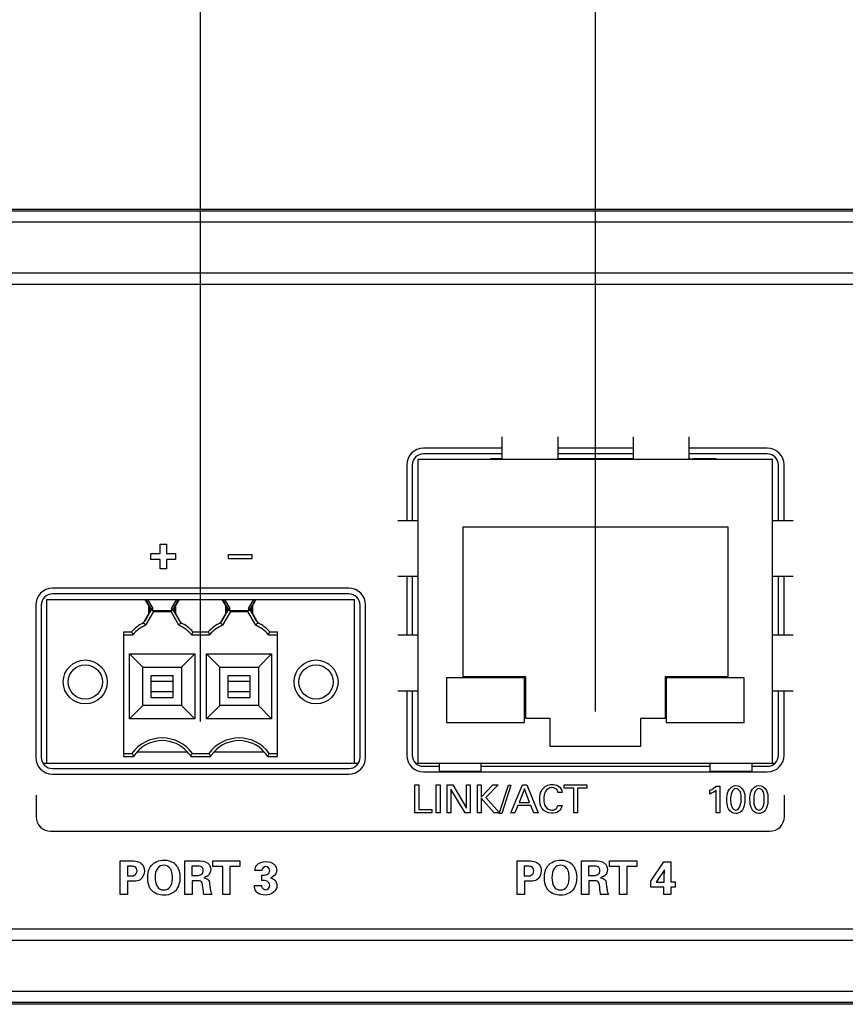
# Model space of a CAD drawing. Header units: inches. Extents: x 0 to 34, y 0 to 22.
# Tile 12 of 47: x 16.9 to 18.3, y 11.6 to 13.3. Entities that reach past the tile are written whole.
import ezdxf

# ---------------------------------------------------------------- set-up
doc = ezdxf.new("R2010")
doc.units = ezdxf.units.IN
doc.header["$LTSCALE"] = 1.87
doc.header["$MEASUREMENT"] = 0
doc.layers.get('0').update_dxf_attribs({"linetype": 'CONTINUOUS'})
doc.layers.add('02___PRT_ALL_AXES', color=7, linetype='CONTINUOUS')
doc.layers.add('DIMENSIONS', color=7, linetype='CONTINUOUS')
doc.styles.get("Standard").update_dxf_attribs({"font": 'txt', "width": 0.8})
doc.dimstyles.new('DIMSTYLE_2', dxfattribs={"dimtxt": 0.125, "dimasz": 0.18, "dimexe": 0.125, "dimexo": 0.0625, "dimgap": 0.03125, "dimtad": 0, "dimtih": 1, "dimtoh": 1, "dimdec": 3, "dimzin": 4, "dimdsep": 46, "dimtxsty": 'STANDARD', "dimblk": '_FILLED', "dimblk1": '_FILLED', "dimblk2": '_FILLED', "dimcen": 0.09, "dimadec": 0, "dimazin": 0, "dimtp": 0.001, "dimtm": 0.001, "dimtfac": 1, "dimtdec": 3, "dimtofl": 0, "dimtmove": 0, "dimatfit": 3, "dimldrblk": '_FILLED', "dimfxl": 1, "dimtolj": 1, "dimtzin": 4, "dimarcsym": 0})

# ---------------------------------------------------------------- blocks, each defined once
blk = doc.blocks.new('*D18')
at = {"layer": 'DIMENSIONS', "color": 2, "linetype": 'CONTINUOUS'}
blk.add_line((17.1944, 12.0922), (17.1944, 13.6979), dxfattribs=at)
at = {"layer": 'DIMENSIONS', "color": 2, "linetype": 'CONTINUOUS', "insert": (17.1319, 13.7604), "char_height": 0.125, "width": 1.325, "attachment_point": 1, "rotation": 90, "line_spacing_factor": 0.9}
blk.add_mtext('1.927{\\Ftxt.shx;\\W1.000000;\\H0.125000; }[48.95]', dxfattribs=at)
blk = doc.blocks.new('_FILLED')
at = {"color": 0, "linetype": 'BYBLOCK'}
blk.add_solid([(0, 0), (-1, 0.1736), (-1, -0.1736)], dxfattribs=at)
blk = doc.blocks.new('*D19')
at = {"layer": 'DIMENSIONS', "color": 2, "linetype": 'CONTINUOUS'}
blk.add_line((17.9015, 12.1099), (17.9015, 13.6979), dxfattribs=at)
at = {"layer": 'DIMENSIONS', "color": 2, "linetype": 'CONTINUOUS', "insert": (17.839, 13.7604), "char_height": 0.125, "width": 1.325, "attachment_point": 1, "rotation": 90, "line_spacing_factor": 0.9}
blk.add_mtext('1.220{\\Ftxt.shx;\\W1.000000;\\H0.125000; }[30.99]', dxfattribs=at)
blk = doc.blocks.new('*D20')
at = {"layer": 'DIMENSIONS', "color": 2, "linetype": 'CONTINUOUS'}
blk.add_line((16.4875, 12.1099), (16.4875, 13.6979), dxfattribs=at)
at = {"layer": 'DIMENSIONS', "color": 2, "linetype": 'CONTINUOUS', "insert": (16.425, 13.7604), "char_height": 0.125, "width": 1.225, "attachment_point": 1, "rotation": 90, "line_spacing_factor": 0.9}
blk.add_mtext('2.634{\\Ftxt.shx;\\W1.000000;\\H0.125000; }[66.9]', dxfattribs=at)
blk = doc.blocks.new('*D21')
at = {"layer": 'DIMENSIONS', "color": 2, "linetype": 'CONTINUOUS'}
blk.add_line((15.7804, 12.0922), (15.7804, 13.6979), dxfattribs=at)
at = {"layer": 'DIMENSIONS', "color": 2, "linetype": 'CONTINUOUS', "insert": (15.7179, 13.7604), "char_height": 0.125, "width": 1.325, "attachment_point": 1, "rotation": 90, "line_spacing_factor": 0.9}
blk.add_mtext('3.341{\\Ftxt.shx;\\W1.000000;\\H0.125000; }[84.86]', dxfattribs=at)
blk = doc.blocks.new('*D22')
at = {"layer": 'DIMENSIONS', "color": 2, "linetype": 'CONTINUOUS'}
blk.add_line((14.2635, 12.3604), (14.2635, 13.6979), dxfattribs=at)
at = {"layer": 'DIMENSIONS', "color": 2, "linetype": 'CONTINUOUS', "insert": (14.201, 13.7604), "char_height": 0.125, "width": 1.425, "attachment_point": 1, "rotation": 90, "line_spacing_factor": 0.9}
blk.add_mtext('4.858{\\Ftxt.shx;\\W1.000000;\\H0.125000; }[123.39]', dxfattribs=at)

msp = doc.modelspace()

# ---------------------------------------------------------------- linework, layer by layer
at = {"color": 7, "linetype": 'CONTINUOUS'}
for p, q in [((14.7226, 13.0104), (19.4424, 13.0104)), ((19.4424, 13.0068), (14.7226, 13.0068)), ((19.4424, 12.9868), (14.7226, 12.9868)), ((14.7226, 12.8961), (19.4424, 12.8961)), ((14.7226, 12.8761), (19.4424, 12.8761)), ((19.4424, 12.8753), (14.7226, 12.8753)), ((17.734, 12.6024), (17.734, 12.5624)), ((17.834, 12.6024), (17.834, 12.5624)), ((17.969, 12.6024), (17.969, 12.5624)), ((18.069, 12.6024), (18.069, 12.5624)), ((17.734, 12.5719), (17.5935, 12.5719)), ((17.7137, 12.5634), (17.734, 12.5634)), ((17.7137, 12.5634), (17.7137, 12.5624)), ((17.7241, 12.5624), (17.7241, 12.5634)), ((17.7303, 12.5624), (17.7303, 12.5634)), ((17.969, 12.5719), (17.834, 12.5719)), ((17.834, 12.5634), (17.8439, 12.5634)), ((17.8344, 12.5624), (17.8344, 12.5634)), ((17.8406, 12.5624), (17.8406, 12.5634)), ((17.8439, 12.5624), (17.8439, 12.5634)), ((17.844, 12.5634), (17.8483, 12.5634)), ((17.844, 12.5634), (17.844, 12.5624)), ((17.8443, 12.5624), (17.8443, 12.5634)), ((17.847, 12.5624), (17.847, 12.5634)), ((17.8483, 12.5634), (17.8483, 12.5624)), ((17.8485, 12.5634), (17.9078, 12.5634)), ((17.8485, 12.5624), (17.8485, 12.5634)), ((17.8521, 12.5634), (17.8521, 12.5624)), ((17.8532, 12.5624), (17.8532, 12.5634)), ((17.8563, 12.5624), (17.8563, 12.5634)), ((17.8591, 12.5624), (17.8591, 12.5634)), ((17.8686, 12.5634), (17.8686, 12.5624)), ((17.8703, 12.5634), (17.8703, 12.5624)), ((17.8746, 12.5624), (17.8746, 12.5634)), ((17.8814, 12.5624), (17.8814, 12.5634)), ((17.8872, 12.5624), (17.8872, 12.5634)), ((17.8911, 12.5624), (17.8911, 12.5634)), ((17.8925, 12.5624), (17.8925, 12.5634)), ((17.8938, 12.5624), (17.8938, 12.5634)), ((17.8954, 12.5624), (17.8954, 12.5634)), ((17.8981, 12.5634), (17.8981, 12.5624)), ((17.8986, 12.5624), (17.8986, 12.5634)), ((17.9001, 12.5624), (17.9001, 12.5634)), ((17.9032, 12.5624), (17.9032, 12.5634)), ((17.906, 12.5624), (17.906, 12.5634)), ((17.9078, 12.5624), (17.9078, 12.5634)), ((17.9079, 12.5634), (17.9278, 12.5634)), ((17.9079, 12.5624), (17.9079, 12.5634)), ((17.9106, 12.5624), (17.9106, 12.5634)), ((17.9182, 12.5624), (17.9182, 12.5634)), ((17.9244, 12.5624), (17.9244, 12.5634)), ((17.9278, 12.5624), (17.9278, 12.5634)), ((17.9279, 12.5634), (17.9688, 12.5634)), ((17.9279, 12.5634), (17.9279, 12.5624)), ((17.9298, 12.5624), (17.9298, 12.5634)), ((17.9364, 12.5624), (17.9364, 12.5634)), ((17.9403, 12.5634), (17.9403, 12.5624)), ((17.9447, 12.5624), (17.9447, 12.5634)), ((17.9455, 12.5624), (17.9455, 12.5634)), ((17.949, 12.5624), (17.949, 12.5634)), ((17.9528, 12.5624), (17.9528, 12.5634)), ((17.9596, 12.5624), (17.9596, 12.5634)), ((17.9614, 12.5624), (17.9614, 12.5634)), ((17.9633, 12.5624), (17.9633, 12.5634)), ((17.9688, 12.5624), (17.9688, 12.5634)), ((18.2095, 12.5719), (18.069, 12.5719)), ((18.0712, 12.5634), (18.069, 12.5634)), ((18.0712, 12.5624), (18.0712, 12.5634)), ((18.0763, 12.5634), (18.1181, 12.5634)), ((18.0763, 12.5624), (18.0763, 12.5634)), ((18.079, 12.5624), (18.079, 12.5634)), ((18.0868, 12.5624), (18.0868, 12.5634)), ((18.0972, 12.5624), (18.0972, 12.5634)), ((18.1076, 12.5624), (18.1076, 12.5634)), ((18.1153, 12.5624), (18.1153, 12.5634)), ((18.1181, 12.5624), (18.1181, 12.5634)), ((17.5735, 12.5519), (17.5735, 12.4524)), ((17.584, 12.5624), (18.219, 12.5624)), ((17.584, 12.0174), (17.584, 12.5624)), ((18.219, 12.0174), (18.219, 12.5624)), ((18.2295, 12.4524), (18.2295, 12.5519)), ((17.5475, 12.4524), (17.584, 12.4524)), ((17.6645, 12.441), (18.1385, 12.441)), ((17.6645, 12.1722), (17.6645, 12.441)), ((18.1385, 12.441), (18.1385, 12.1722)), ((18.219, 12.4524), (18.2555, 12.4524)), ((17.5475, 12.3524), (17.584, 12.3524)), ((17.5735, 12.3524), (17.5735, 12.2474)), ((18.219, 12.3524), (18.2555, 12.3524)), ((18.2295, 12.2474), (18.2295, 12.3524)), ((17.46, 12.3209), (16.929, 12.3209)), ((16.909, 12.3009), (16.909, 12.0279)), ((16.9188, 12.0174), (16.9188, 12.3107)), ((16.9188, 12.3107), (17.47, 12.3107)), ((17.1015, 12.3), (17.0953, 12.3107)), ((17.0993, 12.3107), (17.1086, 12.2946)), ((17.1015, 12.2852), (17.1015, 12.3004)), ((17.1424, 12.2946), (17.1517, 12.3107)), ((17.1557, 12.3107), (17.1495, 12.3)), ((17.1495, 12.3004), (17.1495, 12.2852)), ((17.2393, 12.3), (17.2331, 12.3107)), ((17.2371, 12.3107), (17.2464, 12.2946)), ((17.2393, 12.2852), (17.2393, 12.3004)), ((17.2802, 12.2946), (17.2895, 12.3107)), ((17.2935, 12.3107), (17.2873, 12.3)), ((17.2873, 12.3004), (17.2873, 12.2852)), ((17.47, 12.0174), (17.47, 12.3107)), ((17.48, 12.0279), (17.48, 12.3009)), ((17.0919, 12.269), (17.1015, 12.2857)), ((17.1098, 12.2891), (17.0958, 12.2648)), ((17.1039, 12.2882), (17.1039, 12.2975)), ((17.1059, 12.2939), (17.1039, 12.2975)), ((17.1039, 12.2882), (17.1059, 12.2918)), ((17.1086, 12.2946), (17.1059, 12.2939)), ((17.1059, 12.2939), (17.1059, 12.2918)), ((17.1059, 12.2918), (17.1086, 12.2911)), ((17.1086, 12.2911), (17.1086, 12.2946)), ((17.1086, 12.2911), (17.1424, 12.2911)), ((17.1086, 12.2911), (17.1086, 12.2911)), ((17.1098, 12.2891), (17.1086, 12.2911)), ((17.1098, 12.2891), (17.1413, 12.2891)), ((17.1413, 12.2891), (17.1424, 12.2911)), ((17.1553, 12.2648), (17.1413, 12.2891)), ((17.1424, 12.2946), (17.1424, 12.2911)), ((17.1424, 12.2946), (17.1451, 12.2939)), ((17.1424, 12.2911), (17.1451, 12.2918)), ((17.1472, 12.2975), (17.1451, 12.2939)), ((17.1451, 12.2918), (17.1451, 12.2939)), ((17.1451, 12.2918), (17.1472, 12.2882)), ((17.1472, 12.2975), (17.1472, 12.2882)), ((17.1495, 12.2857), (17.1592, 12.269)), ((17.2297, 12.269), (17.2393, 12.2857)), ((17.2476, 12.2891), (17.2336, 12.2648)), ((17.2417, 12.2882), (17.2417, 12.2975)), ((17.2437, 12.2939), (17.2417, 12.2975)), ((17.2417, 12.2882), (17.2437, 12.2918)), ((17.2464, 12.2946), (17.2437, 12.2939)), ((17.2437, 12.2939), (17.2437, 12.2918)), ((17.2437, 12.2918), (17.2464, 12.2911)), ((17.2464, 12.2911), (17.2464, 12.2946)), ((17.2464, 12.2911), (17.2802, 12.2911)), ((17.2464, 12.2911), (17.2464, 12.2911)), ((17.2476, 12.2891), (17.2464, 12.2911)), ((17.2476, 12.2891), (17.2791, 12.2891)), ((17.2791, 12.2891), (17.2802, 12.2911)), ((17.2931, 12.2648), (17.2791, 12.2891)), ((17.2802, 12.2946), (17.2802, 12.2911)), ((17.2802, 12.2946), (17.2829, 12.2939)), ((17.2802, 12.2911), (17.2829, 12.2918)), ((17.285, 12.2975), (17.2829, 12.2939)), ((17.2829, 12.2918), (17.2829, 12.2939)), ((17.2829, 12.2918), (17.285, 12.2882)), ((17.285, 12.2975), (17.285, 12.2882)), ((17.2873, 12.2857), (17.297, 12.269)), ((17.0937, 12.2714), (17.094, 12.2714)), ((17.157, 12.2714), (17.1574, 12.2714)), ((17.2315, 12.2714), (17.2318, 12.2714)), ((17.2948, 12.2714), (17.2952, 12.2714)), ((17.0566, 12.0297), (17.0566, 12.2532)), ((17.0566, 12.2532), (17.0703, 12.2532)), ((17.0566, 12.2477), (17.0727, 12.2477)), ((17.1783, 12.2477), (17.2105, 12.2477)), ((17.1807, 12.2532), (17.2081, 12.2532)), ((17.3161, 12.2477), (17.3322, 12.2477)), ((17.3185, 12.2532), (17.3322, 12.2532)), ((17.3322, 12.0297), (17.3322, 12.2532)), ((17.5475, 12.2474), (17.584, 12.2474)), ((18.219, 12.2474), (18.2555, 12.2474)), ((17.0672, 12.0969), (17.0672, 12.2135)), ((17.0672, 12.2135), (17.1838, 12.2135)), ((17.0911, 12.1897), (17.0672, 12.2135)), ((17.16, 12.1897), (17.1838, 12.2135)), ((17.1838, 12.2135), (17.1838, 12.0969)), ((17.205, 12.2135), (17.3216, 12.2135)), ((17.205, 12.0969), (17.205, 12.2135)), ((17.2289, 12.1897), (17.205, 12.2135)), ((17.2978, 12.1897), (17.3216, 12.2135)), ((17.3216, 12.2135), (17.3216, 12.0969)), ((17.0911, 12.1208), (17.0911, 12.1897)), ((17.0911, 12.1897), (17.16, 12.1897)), ((17.16, 12.1897), (17.16, 12.1208)), ((17.2289, 12.1897), (17.2978, 12.1897)), ((17.2289, 12.1208), (17.2289, 12.1897)), ((17.2978, 12.1897), (17.2978, 12.1208)), ((17.1058, 12.1355), (17.1058, 12.1749)), ((17.1058, 12.1749), (17.1452, 12.1749)), ((17.1058, 12.1643), (17.1452, 12.1643)), ((17.1452, 12.1355), (17.1452, 12.1749)), ((17.2436, 12.1749), (17.283, 12.1749)), ((17.2436, 12.1355), (17.2436, 12.1749)), ((17.2436, 12.1643), (17.283, 12.1643)), ((17.283, 12.1355), (17.283, 12.1749)), ((17.7747, 12.1702), (17.6347, 12.1702)), ((17.6347, 12.1702), (17.6347, 12.0902)), ((17.7767, 12.1722), (17.6645, 12.1722)), ((17.7747, 12.0902), (17.7747, 12.1702)), ((17.7767, 12.0978), (17.7767, 12.1722)), ((18.1385, 12.1722), (18.0263, 12.1722)), ((18.0263, 12.1722), (18.0263, 12.0978)), ((18.1683, 12.1702), (18.0283, 12.1702)), ((18.0283, 12.1702), (18.0283, 12.0902)), ((18.1683, 12.0902), (18.1683, 12.1702)), ((17.1058, 12.1461), (17.1452, 12.1461)), ((17.2436, 12.1461), (17.283, 12.1461)), ((17.5475, 12.1474), (17.584, 12.1474)), ((17.5735, 12.1474), (17.5735, 12.0319)), ((18.219, 12.1474), (18.2555, 12.1474)), ((18.2295, 12.0319), (18.2295, 12.1474)), ((17.1058, 12.1355), (17.1452, 12.1355)), ((17.2436, 12.1355), (17.283, 12.1355)), ((17.0911, 12.1208), (17.0672, 12.0969)), ((17.16, 12.1208), (17.0911, 12.1208)), ((17.16, 12.1208), (17.1838, 12.0969)), ((17.2289, 12.1208), (17.205, 12.0969)), ((17.2978, 12.1208), (17.2289, 12.1208)), ((17.2978, 12.1208), (17.3216, 12.0969)), ((17.1838, 12.0969), (17.0672, 12.0969)), ((17.3216, 12.0969), (17.205, 12.0969)), ((17.6347, 12.0902), (17.7747, 12.0902)), ((17.8205, 12.0978), (17.7767, 12.0978)), ((17.8205, 12.0474), (17.8205, 12.0978)), ((18.0263, 12.0978), (17.9825, 12.0978)), ((17.9825, 12.0978), (17.9825, 12.0474)), ((18.0283, 12.0902), (18.1683, 12.0902)), ((17.0566, 12.0351), (17.0714, 12.0351)), ((17.1706, 12.0375), (17.0804, 12.0375)), ((17.1796, 12.0351), (17.2092, 12.0351)), ((17.3084, 12.0375), (17.2182, 12.0375)), ((17.3174, 12.0351), (17.3322, 12.0351)), ((17.9825, 12.0474), (17.8205, 12.0474)), ((16.9124, 12.0174), (17.4766, 12.0174)), ((17.0566, 12.0297), (17.0742, 12.0297)), ((17.1768, 12.0297), (17.212, 12.0297)), ((17.3146, 12.0297), (17.3322, 12.0297)), ((17.5799, 12.0174), (18.2231, 12.0174)), ((17.6215, 12.0174), (17.6215, 12.0034)), ((17.6965, 12.0174), (17.6965, 12.0034)), ((18.1065, 12.0174), (18.1065, 12.0034)), ((18.1815, 12.0174), (18.1815, 12.0034)), ((16.929, 12.0079), (17.46, 12.0079)), ((17.5935, 12.0119), (17.6215, 12.0119)), ((17.6215, 12.0034), (17.6965, 12.0034)), ((17.6965, 12.0119), (18.1065, 12.0119)), ((18.1065, 12.0034), (18.1815, 12.0034)), ((18.1815, 12.0119), (18.2095, 12.0119)), ((14.7226, 11.7205), (19.4424, 11.7205)), ((19.4424, 11.7198), (14.7226, 11.7198)), ((19.4424, 11.6998), (14.7226, 11.6998)), ((14.7226, 11.6091), (19.4424, 11.6091)), ((14.7226, 11.5891), (19.4424, 11.5891)), ((19.4424, 11.5854), (14.7226, 11.5854))]:
    msp.add_line(p, q, dxfattribs=at)
at = {"color": 40, "linetype": 'CONTINUOUS'}
for p, q in [((17.1219, 12.3934), (17.1219, 12.4102)), ((17.1219, 12.4102), (17.1331, 12.4102)), ((17.1331, 12.4102), (17.1331, 12.3934)), ((17.1053, 12.3826), (17.1053, 12.3934)), ((17.1053, 12.3934), (17.1219, 12.3934)), ((17.1331, 12.3934), (17.1496, 12.3934)), ((17.1496, 12.3934), (17.1496, 12.3826)), ((17.2445, 12.3836), (17.2445, 12.3916)), ((17.2445, 12.3916), (17.2861, 12.3916)), ((17.2861, 12.3916), (17.2861, 12.3836)), ((17.1219, 12.3826), (17.1053, 12.3826)), ((17.1219, 12.3658), (17.1219, 12.3826)), ((17.1331, 12.3826), (17.1331, 12.3658)), ((17.1496, 12.3826), (17.1331, 12.3826)), ((17.2861, 12.3836), (17.2445, 12.3836)), ((17.1331, 12.3658), (17.1219, 12.3658)), ((17.5782, 11.9787), (17.5851, 11.9787)), ((17.5782, 11.9285), (17.5782, 11.9787)), ((17.5851, 11.9787), (17.5851, 11.9347)), ((17.6164, 11.9787), (17.6234, 11.9787)), ((17.6164, 11.9285), (17.6164, 11.9787)), ((17.6234, 11.9787), (17.6234, 11.9285)), ((17.6362, 11.9787), (17.6459, 11.9787)), ((17.6362, 11.9285), (17.6362, 11.9787)), ((17.6681, 11.9285), (17.6426, 11.9711)), ((17.6426, 11.9711), (17.6426, 11.9285)), ((17.6459, 11.9787), (17.6706, 11.9372)), ((17.6706, 11.9787), (17.677, 11.9787)), ((17.6706, 11.9372), (17.6706, 11.9787)), ((17.677, 11.9787), (17.677, 11.9285)), ((17.6901, 11.9787), (17.697, 11.9787)), ((17.6901, 11.9285), (17.6901, 11.9787)), ((17.697, 11.9787), (17.697, 11.9567)), ((17.697, 11.9567), (17.7179, 11.9787)), ((17.7275, 11.9787), (17.705, 11.9562)), ((17.7179, 11.9787), (17.7275, 11.9787)), ((17.7294, 11.9274), (17.7456, 11.978)), ((17.7501, 11.978), (17.7339, 11.9274)), ((17.7456, 11.978), (17.7501, 11.978)), ((17.7499, 11.9285), (17.771, 11.9787)), ((17.7744, 11.9718), (17.7647, 11.9472)), ((17.771, 11.9787), (17.7785, 11.9787)), ((17.7837, 11.9472), (17.7744, 11.9718)), ((17.7785, 11.9787), (17.7988, 11.9285)), ((17.8418, 11.9651), (17.8344, 11.9651)), ((17.8458, 11.9787), (17.8863, 11.9787)), ((17.8458, 11.9727), (17.8458, 11.9787)), ((17.8626, 11.9727), (17.8458, 11.9727)), ((17.8626, 11.9285), (17.8626, 11.9727)), ((17.8863, 11.9727), (17.8695, 11.9727)), ((17.8695, 11.9727), (17.8695, 11.9285)), ((17.8863, 11.9787), (17.8863, 11.9727)), ((18.1068, 11.962), (18.1068, 11.969)), ((18.118, 11.9285), (18.118, 11.969)), ((18.1185, 11.9766), (18.1247, 11.9766)), ((18.1247, 11.9766), (18.1247, 11.9285)), ((16.8996, 11.96), (16.8996, 11.9216)), ((17.7202, 11.9285), (17.697, 11.9551)), ((17.697, 11.9551), (17.697, 11.9285)), ((17.705, 11.9562), (17.7299, 11.9285)), ((17.7647, 11.9472), (17.7837, 11.9472)), ((18.2401, 11.9216), (18.2401, 11.96)), ((17.6084, 11.9285), (17.5782, 11.9285)), ((17.5851, 11.9347), (17.6084, 11.9347)), ((17.6084, 11.9347), (17.6084, 11.9285)), ((17.6234, 11.9285), (17.6164, 11.9285)), ((17.6426, 11.9285), (17.6362, 11.9285)), ((17.677, 11.9285), (17.6681, 11.9285)), ((17.697, 11.9285), (17.6901, 11.9285)), ((17.7299, 11.9285), (17.7202, 11.9285)), ((17.7571, 11.9285), (17.7499, 11.9285)), ((17.7625, 11.9415), (17.7571, 11.9285)), ((17.7858, 11.9415), (17.7625, 11.9415)), ((17.7912, 11.9285), (17.7858, 11.9415)), ((17.7988, 11.9285), (17.7912, 11.9285)), ((17.834, 11.9417), (17.8417, 11.9417)), ((17.8695, 11.9285), (17.8626, 11.9285)), ((18.1247, 11.9285), (18.118, 11.9285)), ((17.7339, 11.9274), (17.7294, 11.9274)), ((16.9257, 11.8955), (18.214, 11.8955)), ((17.0505, 11.8425), (17.0691, 11.8425)), ((17.0505, 11.7824), (17.0505, 11.8425)), ((17.1659, 11.8426), (17.189, 11.8426)), ((17.1659, 11.7824), (17.1659, 11.8426)), ((17.216, 11.8426), (17.2648, 11.8426)), ((17.216, 11.8326), (17.216, 11.8426)), ((17.2648, 11.8426), (17.2648, 11.8326)), ((17.7612, 11.8425), (17.7798, 11.8425)), ((17.7612, 11.7824), (17.7612, 11.8425)), ((17.8766, 11.8426), (17.8996, 11.8426)), ((17.8766, 11.7824), (17.8766, 11.8426)), ((17.9267, 11.8426), (17.9755, 11.8426)), ((17.9267, 11.8326), (17.9267, 11.8426)), ((17.9755, 11.8426), (17.9755, 11.8326)), ((18.0009, 11.8063), (18.0242, 11.8405)), ((18.0242, 11.8405), (18.0366, 11.8405)), ((18.0366, 11.8405), (18.0365, 11.8047)), ((17.0698, 11.8327), (17.0633, 11.8327)), ((17.0633, 11.8327), (17.0633, 11.8154)), ((17.1873, 11.8331), (17.1786, 11.8331)), ((17.1786, 11.8331), (17.1786, 11.8163)), ((17.2339, 11.8326), (17.216, 11.8326)), ((17.2339, 11.7824), (17.2339, 11.8326)), ((17.2648, 11.8326), (17.2469, 11.8326)), ((17.2469, 11.8326), (17.2469, 11.7824)), ((17.3042, 11.8251), (17.2915, 11.8251)), ((17.7805, 11.8327), (17.774, 11.8327)), ((17.774, 11.8327), (17.774, 11.8154)), ((17.898, 11.8331), (17.8893, 11.8331)), ((17.8893, 11.8331), (17.8893, 11.8163)), ((17.9446, 11.8326), (17.9267, 11.8326)), ((17.9446, 11.7824), (17.9446, 11.8326)), ((17.9755, 11.8326), (17.9576, 11.8326)), ((17.9576, 11.8326), (17.9576, 11.7824)), ((18.0251, 11.8261), (18.0102, 11.8044)), ((17.0633, 11.8154), (17.0685, 11.8154)), ((17.0724, 11.8058), (17.0636, 11.8058)), ((17.0636, 11.8058), (17.0636, 11.7824)), ((17.1786, 11.8163), (17.189, 11.8163)), ((17.1904, 11.8067), (17.179, 11.8067)), ((17.179, 11.8067), (17.179, 11.7824)), ((17.304, 11.807), (17.304, 11.8167)), ((17.774, 11.8154), (17.7791, 11.8154)), ((17.7831, 11.8058), (17.7743, 11.8058)), ((17.7743, 11.8058), (17.7743, 11.7824)), ((17.8893, 11.8163), (17.8997, 11.8163)), ((17.9011, 11.8067), (17.8897, 11.8067)), ((17.8897, 11.8067), (17.8897, 11.7824)), ((18.0009, 11.7951), (18.0009, 11.8063)), ((18.0249, 11.8044), (18.0249, 11.8197)), ((18.0365, 11.8047), (18.0445, 11.8047)), ((18.0445, 11.8047), (18.0445, 11.7951)), ((17.2907, 11.7982), (17.3034, 11.7982)), ((18.0242, 11.7951), (18.0009, 11.7951)), ((18.0102, 11.8044), (18.0249, 11.8044)), ((18.0242, 11.7824), (18.0242, 11.7951)), ((18.0445, 11.7951), (18.0365, 11.7951)), ((18.0365, 11.7951), (18.0365, 11.7824)), ((17.0636, 11.7824), (17.0505, 11.7824)), ((17.179, 11.7824), (17.1659, 11.7824)), ((17.2144, 11.7824), (17.2001, 11.7824)), ((17.2469, 11.7824), (17.2339, 11.7824)), ((17.7743, 11.7824), (17.7612, 11.7824)), ((17.8897, 11.7824), (17.8766, 11.7824)), ((17.925, 11.7824), (17.9108, 11.7824)), ((17.9576, 11.7824), (17.9446, 11.7824)), ((18.0365, 11.7824), (18.0242, 11.7824))]:
    msp.add_line(p, q, dxfattribs=at)
at = {"color": 7, "linetype": 'CONTINUOUS'}
for centre, radius in [((16.9877, 12.1631), 0.0394), ((16.9877, 12.1631), 0.0308), ((17.4011, 12.1631), 0.0394), ((17.4011, 12.1631), 0.0308)]:
    msp.add_circle(centre, radius, dxfattribs=at)
for centre, radius, start, end in [((17.5935, 12.5519), 0.02, 90, 180), ((18.2095, 12.5519), 0.02, 0, 90), ((16.929, 12.3009), 0.02, 90, 180), ((17.46, 12.3009), 0.02, 0, 90), ((17.1255, 12.2005), 0.0763, 116.1518, 136.3283), ((17.1255, 12.2005), 0.0709, 114.8303, 138.1897), ((16.7296, 11.9302), 0.4961, 42.4213, 43.082), ((17.5215, 11.9302), 0.4961, 136.918, 137.5787), ((17.1255, 12.2005), 0.0709, 41.8103, 65.1697), ((17.1255, 12.2005), 0.0763, 43.6717, 63.8482), ((17.2633, 12.2005), 0.0763, 116.1518, 136.3283), ((17.2633, 12.2005), 0.0709, 114.8303, 138.1897), ((16.8673, 11.9302), 0.4961, 42.4213, 43.082), ((17.6593, 11.9302), 0.4961, 136.918, 137.5787), ((17.2633, 12.2005), 0.0709, 41.8103, 65.1697), ((17.2633, 12.2005), 0.0763, 43.6717, 63.8482), ((17.4078, 12.3975), 0.3671, 203.1555, 204.0862), ((16.8432, 12.3975), 0.3671, 335.9138, 336.8445), ((17.5456, 12.3975), 0.3671, 203.1555, 204.0862), ((16.981, 12.3975), 0.3671, 335.9138, 336.8445), ((17.1255, 11.9958), 0.0669, 36.0319, 143.9681), ((17.2633, 11.9958), 0.0669, 36.0319, 143.9681), ((17.3181, 12.1607), 0.2768, 206.9705, 208.2467), ((17.1255, 11.9958), 0.0615, 137.2383, 146.5207), ((17.1255, 11.9958), 0.0615, 33.4793, 42.7617), ((16.9329, 12.1607), 0.2768, 331.7533, 333.0295), ((17.4559, 12.1607), 0.2768, 206.9705, 208.2467), ((17.2633, 11.9958), 0.0615, 137.2383, 146.5207), ((17.2633, 11.9958), 0.0615, 33.4793, 42.7617), ((17.0707, 12.1607), 0.2768, 331.7533, 333.0295), ((16.929, 12.0279), 0.02, 180, 270), ((17.46, 12.0279), 0.02, 270, 360), ((17.5935, 12.0319), 0.02, 180, 270), ((18.2095, 12.0319), 0.02, 270, 360)]:
    msp.add_arc(centre, radius, start, end, dxfattribs=at)
at = {"color": 40, "linetype": 'CONTINUOUS'}
msp.add_arc((18.1429, 11.8197), 0.1181, 176.88, 179.9949, dxfattribs=at)
at = {"color": 7, "linetype": 'CONTINUOUS'}
for centre, major_axis, ratio, start_param, end_param in [((17.1039, 12.2969), (-0.0118, 0.0205), 0.008726, 0.820957, 1.135548), ((17.1039, 12.2971), (-0.0118, 0.0205), 0.008726, -1.55568, -0.844648), ((17.0966, 12.3089), (-0.00492, 0.00853), 0.008726, -3.126476, -2.006045), ((17.1472, 12.2971), (0.0118, 0.0205), 0.008726, 0.844648, 1.55568), ((17.1545, 12.3089), (0.00492, 0.00853), 0.008726, -4.277141, -3.379444), ((17.1472, 12.2969), (0.0118, 0.0205), 0.008726, -1.135548, -0.820957), ((17.2417, 12.2969), (-0.0118, 0.0205), 0.008726, 0.820957, 1.135548), ((17.2417, 12.2971), (-0.0118, 0.0205), 0.008726, -1.55568, -0.844648), ((17.2344, 12.3089), (-0.00492, 0.00853), 0.008726, -3.126476, -2.006045), ((17.285, 12.2971), (0.0118, 0.0205), 0.008726, 0.844648, 1.55568), ((17.2922, 12.3089), (0.00492, 0.00853), 0.008726, -4.277141, -3.379444), ((17.285, 12.2969), (0.0118, 0.0205), 0.008726, -1.135548, -0.820957), ((17.1039, 12.2886), (0.0118, 0.0205), 0.008726, -2.568345, -1.585913), ((17.0966, 12.2767), (0.00492, 0.00853), 0.008726, -1.135548, -0.237852), ((17.1472, 12.2886), (-0.0118, 0.0205), 0.008726, -4.697272, -3.71484), ((17.1545, 12.2767), (-0.00492, 0.00853), 0.008726, 0.015117, 1.135548), ((17.2417, 12.2886), (0.0118, 0.0205), 0.008726, -2.568345, -1.585913), ((17.2344, 12.2767), (0.00492, 0.00853), 0.008726, -1.135548, -0.237852), ((17.285, 12.2886), (-0.0118, 0.0205), 0.008726, -4.697272, -3.71484), ((17.2922, 12.2767), (-0.00492, 0.00853), 0.008726, 0.015117, 1.135548), ((17.1039, 12.2888), (0.0118, 0.0205), 0.008726, -4.277141, -3.68576), ((17.1472, 12.2888), (-0.0118, 0.0205), 0.008726, -2.597425, -2.006045), ((17.2417, 12.2888), (0.0118, 0.0205), 0.008726, -4.277141, -3.68576), ((17.285, 12.2888), (-0.0118, 0.0205), 0.008726, -2.597425, -2.006045), ((17.1255, 11.9976), (0, 0.0603), 0.999543, -0.846895, 0.846895), ((17.2633, 11.9976), (0, 0.0603), 0.999543, -0.846895, 0.846895)]:
    msp.add_ellipse(centre, major_axis=major_axis, ratio=ratio, start_param=start_param, end_param=end_param, dxfattribs=at)
at = {"color": 40, "linetype": 'CONTINUOUS'}
for points, knots in [([(17.8019, 11.953), (17.8019, 11.9589), (17.8037, 11.9724), (17.8172, 11.9794), (17.8238, 11.9794)], [0, 0, 0, 0, 0.469657, 1, 1, 1, 1]), ([(17.8235, 11.9738), (17.819, 11.9738), (17.8096, 11.9674), (17.8093, 11.9576), (17.8093, 11.9531)], [0, 0, 0, 0, 0.499826, 1, 1, 1, 1]), ([(17.8344, 11.9651), (17.8341, 11.9669), (17.8326, 11.972), (17.8268, 11.9738), (17.8235, 11.9738)], [0, 0, 0, 0, 0.356039, 1, 1, 1, 1]), ([(17.8238, 11.9794), (17.8277, 11.9794), (17.8366, 11.978), (17.8415, 11.9695), (17.8418, 11.9651)], [0, 0, 0, 0, 0.46887, 1, 1, 1, 1]), ([(18.137, 11.952), (18.137, 11.9572), (18.1369, 11.9684), (18.1474, 11.9775), (18.1531, 11.9775)], [0, 0, 0, 0, 0.477854, 1, 1, 1, 1]), ([(18.1531, 11.9775), (18.1585, 11.9775), (18.1692, 11.9696), (18.1693, 11.9584), (18.1693, 11.9531)], [0, 0, 0, 0, 0.504003, 1, 1, 1, 1]), ([(18.1625, 11.9524), (18.1625, 11.9572), (18.1633, 11.9653), (18.1563, 11.972), (18.1532, 11.972)], [0, 0, 0, 0, 0.607799, 1, 1, 1, 1]), ([(18.1784, 11.952), (18.1784, 11.9572), (18.1783, 11.9684), (18.1888, 11.9775), (18.1945, 11.9775)], [0, 0, 0, 0, 0.477794, 1, 1, 1, 1]), ([(18.1945, 11.9775), (18.1999, 11.9775), (18.2106, 11.9696), (18.2106, 11.9584), (18.2106, 11.9531)], [0, 0, 0, 0, 0.503952, 1, 1, 1, 1]), ([(18.2039, 11.9524), (18.2039, 11.9572), (18.2047, 11.9653), (18.1976, 11.972), (18.1946, 11.972)], [0, 0, 0, 0, 0.607929, 1, 1, 1, 1]), ([(17.8229, 11.9277), (17.8165, 11.9277), (17.8034, 11.9344), (17.8019, 11.9474), (17.8019, 11.953)], [0, 0, 0, 0, 0.536101, 1, 1, 1, 1]), ([(17.8093, 11.9531), (17.8093, 11.9485), (17.8097, 11.9388), (17.8191, 11.9334), (17.8235, 11.9334)], [0, 0, 0, 0, 0.512163, 1, 1, 1, 1]), ([(18.1401, 11.9355), (18.1397, 11.9364), (18.1375, 11.9415), (18.137, 11.9473), (18.137, 11.952)], [0, 0, 0, 0, 0.175179, 1, 1, 1, 1]), ([(18.1437, 11.9523), (18.1437, 11.9498), (18.1435, 11.9429), (18.1482, 11.9333), (18.1531, 11.9333)], [0, 0, 0, 0, 0.339366, 1, 1, 1, 1]), ([(18.1531, 11.9333), (18.1582, 11.9333), (18.1626, 11.9433), (18.1625, 11.9502), (18.1625, 11.9524)], [0, 0, 0, 0, 0.700106, 1, 1, 1, 1]), ([(18.1693, 11.9531), (18.1693, 11.9505), (18.169, 11.9429), (18.1664, 11.9347), (18.1626, 11.9312)], [0, 0, 0, 0, 0.330114, 1, 1, 1, 1]), ([(18.1815, 11.9355), (18.1811, 11.9364), (18.1789, 11.9415), (18.1784, 11.9473), (18.1784, 11.952)], [0, 0, 0, 0, 0.175154, 1, 1, 1, 1]), ([(18.1851, 11.9523), (18.1851, 11.9498), (18.1849, 11.9429), (18.1896, 11.9333), (18.1944, 11.9333)], [0, 0, 0, 0, 0.339459, 1, 1, 1, 1]), ([(18.1944, 11.9333), (18.1996, 11.9333), (18.204, 11.9433), (18.2039, 11.9502), (18.2039, 11.9524)], [0, 0, 0, 0, 0.700114, 1, 1, 1, 1]), ([(18.2106, 11.9531), (18.2106, 11.9505), (18.2104, 11.9429), (18.2078, 11.9347), (18.204, 11.9312)], [0, 0, 0, 0, 0.330115, 1, 1, 1, 1]), ([(17.8417, 11.9417), (17.8413, 11.9375), (17.836, 11.9293), (17.8271, 11.9277), (17.8229, 11.9277)], [0, 0, 0, 0, 0.497599, 1, 1, 1, 1]), ([(18.1626, 11.9312), (18.1618, 11.9304), (18.159, 11.9284), (18.1554, 11.9275), (18.153, 11.9275)], [0, 0, 0, 0, 0.312446, 1, 1, 1, 1]), ([(18.204, 11.9312), (18.2032, 11.9304), (18.2003, 11.9284), (18.1968, 11.9275), (18.1944, 11.9275)], [0, 0, 0, 0, 0.312677, 1, 1, 1, 1]), ([(16.8996, 11.9216), (16.8996, 11.9149), (16.9052, 11.9011), (16.9191, 11.8955), (16.9257, 11.8955)], [0, 0, 0, 0, 0.500009, 1, 1, 1, 1]), ([(17.0995, 11.8116), (17.0995, 11.8193), (17.1026, 11.8368), (17.1202, 11.8439), (17.1285, 11.8439)], [0, 0, 0, 0, 0.481797, 1, 1, 1, 1]), ([(17.1285, 11.8439), (17.1302, 11.8439), (17.1378, 11.8435), (17.1457, 11.8402), (17.1496, 11.8357)], [0, 0, 0, 0, 0.225884, 1, 1, 1, 1]), ([(17.311, 11.8413), (17.3165, 11.8413), (17.3267, 11.8387), (17.3306, 11.8292), (17.3306, 11.8255)], [0, 0, 0, 0, 0.594812, 1, 1, 1, 1]), ([(17.8102, 11.8116), (17.8102, 11.8193), (17.8133, 11.8368), (17.8309, 11.8439), (17.8391, 11.8439)], [0, 0, 0, 0, 0.481919, 1, 1, 1, 1]), ([(17.8391, 11.8439), (17.8409, 11.8439), (17.8485, 11.8435), (17.8564, 11.8402), (17.8603, 11.8357)], [0, 0, 0, 0, 0.225928, 1, 1, 1, 1]), ([(17.0685, 11.8154), (17.071, 11.8154), (17.0771, 11.8152), (17.0804, 11.8215), (17.0804, 11.8246)], [0, 0, 0, 0, 0.454202, 1, 1, 1, 1]), ([(17.0804, 11.8246), (17.0804, 11.8273), (17.0775, 11.8329), (17.072, 11.8327), (17.0698, 11.8327)], [0, 0, 0, 0, 0.547244, 1, 1, 1, 1]), ([(17.1423, 11.824), (17.1417, 11.8257), (17.1393, 11.8313), (17.1328, 11.8346), (17.1285, 11.8346)], [0, 0, 0, 0, 0.293664, 1, 1, 1, 1]), ([(17.1496, 11.8357), (17.1511, 11.834), (17.1557, 11.8272), (17.1573, 11.8188), (17.1573, 11.8131)], [0, 0, 0, 0, 0.288146, 1, 1, 1, 1]), ([(17.1956, 11.818), (17.1959, 11.8182), (17.1979, 11.8199), (17.199, 11.8228), (17.199, 11.825)], [0, 0, 0, 0, 0.151539, 1, 1, 1, 1]), ([(17.199, 11.825), (17.199, 11.8259), (17.1987, 11.8284), (17.1972, 11.8308), (17.1958, 11.8317)], [0, 0, 0, 0, 0.351548, 1, 1, 1, 1]), ([(17.2124, 11.827), (17.2124, 11.8228), (17.2092, 11.8154), (17.2025, 11.813), (17.1999, 11.8122)], [0, 0, 0, 0, 0.603457, 1, 1, 1, 1]), ([(17.304, 11.8167), (17.3072, 11.8168), (17.3137, 11.8162), (17.3184, 11.8224), (17.3184, 11.8254)], [0, 0, 0, 0, 0.514508, 1, 1, 1, 1]), ([(17.3306, 11.8255), (17.3306, 11.8234), (17.3294, 11.8171), (17.3233, 11.8135), (17.3195, 11.8123)], [0, 0, 0, 0, 0.339715, 1, 1, 1, 1]), ([(17.7791, 11.8154), (17.7817, 11.8154), (17.7878, 11.8152), (17.7911, 11.8215), (17.7911, 11.8246)], [0, 0, 0, 0, 0.454215, 1, 1, 1, 1]), ([(17.7911, 11.8246), (17.7911, 11.8273), (17.7882, 11.8329), (17.7827, 11.8327), (17.7805, 11.8327)], [0, 0, 0, 0, 0.546937, 1, 1, 1, 1]), ([(17.853, 11.824), (17.8524, 11.8257), (17.85, 11.8313), (17.8435, 11.8346), (17.8392, 11.8346)], [0, 0, 0, 0, 0.29373, 1, 1, 1, 1]), ([(17.8603, 11.8357), (17.8618, 11.834), (17.8664, 11.8272), (17.868, 11.8188), (17.868, 11.8131)], [0, 0, 0, 0, 0.288145, 1, 1, 1, 1]), ([(17.9063, 11.818), (17.9066, 11.8182), (17.9086, 11.8199), (17.9096, 11.8228), (17.9096, 11.825)], [0, 0, 0, 0, 0.151998, 1, 1, 1, 1]), ([(17.9096, 11.825), (17.9096, 11.8259), (17.9094, 11.8284), (17.9079, 11.8308), (17.9065, 11.8317)], [0, 0, 0, 0, 0.351862, 1, 1, 1, 1]), ([(17.9231, 11.827), (17.9231, 11.8228), (17.9199, 11.8154), (17.9132, 11.813), (17.9106, 11.8122)], [0, 0, 0, 0, 0.603637, 1, 1, 1, 1]), ([(17.086, 11.8086), (17.0829, 11.8066), (17.078, 11.8059), (17.0733, 11.8058), (17.0724, 11.8058)], [0, 0, 0, 0, 0.796328, 1, 1, 1, 1]), ([(17.107, 11.7892), (17.1054, 11.7908), (17.1008, 11.7976), (17.0995, 11.8059), (17.0995, 11.8116)], [0, 0, 0, 0, 0.287484, 1, 1, 1, 1]), ([(17.1397, 11.796), (17.1403, 11.7968), (17.1432, 11.802), (17.1438, 11.8083), (17.1438, 11.8132)], [0, 0, 0, 0, 0.16805, 1, 1, 1, 1]), ([(17.1999, 11.8122), (17.203, 11.8119), (17.2101, 11.8089), (17.2102, 11.8017), (17.2107, 11.7984)], [0, 0, 0, 0, 0.489765, 1, 1, 1, 1]), ([(17.3184, 11.7984), (17.3184, 11.8014), (17.3138, 11.8078), (17.3072, 11.807), (17.304, 11.807)], [0, 0, 0, 0, 0.485079, 1, 1, 1, 1]), ([(17.3264, 11.8087), (17.3273, 11.808), (17.33, 11.8051), (17.3311, 11.801), (17.3311, 11.7983)], [0, 0, 0, 0, 0.310685, 1, 1, 1, 1]), ([(17.7967, 11.8086), (17.7936, 11.8066), (17.7886, 11.8059), (17.784, 11.8058), (17.7831, 11.8058)], [0, 0, 0, 0, 0.796826, 1, 1, 1, 1]), ([(17.8176, 11.7892), (17.8161, 11.7908), (17.8115, 11.7976), (17.8102, 11.8059), (17.8102, 11.8116)], [0, 0, 0, 0, 0.287487, 1, 1, 1, 1]), ([(17.8504, 11.796), (17.8509, 11.7968), (17.8539, 11.802), (17.8545, 11.8083), (17.8545, 11.8132)], [0, 0, 0, 0, 0.168212, 1, 1, 1, 1]), ([(17.9106, 11.8122), (17.9137, 11.8119), (17.9208, 11.8089), (17.9209, 11.8017), (17.9214, 11.7984)], [0, 0, 0, 0, 0.489625, 1, 1, 1, 1]), ([(17.1175, 11.7952), (17.1192, 11.793), (17.123, 11.7907), (17.1271, 11.7904), (17.1285, 11.7904)], [0, 0, 0, 0, 0.672987, 1, 1, 1, 1]), ([(17.1497, 11.7895), (17.1481, 11.7877), (17.142, 11.7827), (17.1338, 11.7809), (17.1283, 11.7809)], [0, 0, 0, 0, 0.300495, 1, 1, 1, 1]), ([(17.2001, 11.7824), (17.1999, 11.7839), (17.1988, 11.7908), (17.1987, 11.7981), (17.1969, 11.8033)], [0, 0, 0, 0, 0.207593, 1, 1, 1, 1]), ([(17.2107, 11.7984), (17.2109, 11.7969), (17.2114, 11.793), (17.2119, 11.7891), (17.2125, 11.7867)], [0, 0, 0, 0, 0.390906, 1, 1, 1, 1]), ([(17.296, 11.7851), (17.2948, 11.7861), (17.2916, 11.7898), (17.2907, 11.7949), (17.2907, 11.7982)], [0, 0, 0, 0, 0.318433, 1, 1, 1, 1]), ([(17.3034, 11.7982), (17.3034, 11.7976), (17.3036, 11.7938), (17.3078, 11.7905), (17.3109, 11.7905)], [0, 0, 0, 0, 0.177269, 1, 1, 1, 1]), ([(17.3311, 11.7983), (17.3311, 11.7938), (17.3258, 11.7837), (17.3153, 11.7812), (17.31, 11.7812)], [0, 0, 0, 0, 0.463059, 1, 1, 1, 1]), ([(17.8282, 11.7952), (17.8298, 11.793), (17.8337, 11.7907), (17.8378, 11.7904), (17.8391, 11.7904)], [0, 0, 0, 0, 0.672988, 1, 1, 1, 1]), ([(17.8604, 11.7895), (17.8588, 11.7877), (17.8526, 11.7827), (17.8445, 11.7809), (17.839, 11.7809)], [0, 0, 0, 0, 0.300419, 1, 1, 1, 1]), ([(17.9108, 11.7824), (17.9105, 11.7839), (17.9095, 11.7908), (17.9094, 11.7981), (17.9075, 11.8033)], [0, 0, 0, 0, 0.207613, 1, 1, 1, 1]), ([(17.9214, 11.7984), (17.9216, 11.7969), (17.9221, 11.793), (17.9226, 11.7891), (17.9232, 11.7867)], [0, 0, 0, 0, 0.390811, 1, 1, 1, 1])]:
    msp.add_open_spline(points, degree=3, knots=knots, dxfattribs=at)
for points in [[(18.1068, 11.969), (18.1109, 11.9711), (18.1149, 11.9736), (18.1185, 11.9766)], [(18.118, 11.969), (18.1146, 11.9662), (18.1108, 11.9639), (18.1068, 11.962)], [(18.1532, 11.972), (18.1459, 11.972), (18.1437, 11.9596), (18.1437, 11.9523)], [(18.1946, 11.972), (18.1873, 11.972), (18.1851, 11.9596), (18.1851, 11.9523)], [(17.8235, 11.9334), (17.8264, 11.9334), (17.8296, 11.9343), (17.8316, 11.9364)], [(17.8316, 11.9364), (17.8329, 11.9378), (17.8337, 11.9398), (17.834, 11.9417)], [(18.153, 11.9275), (18.1479, 11.9275), (18.1423, 11.931), (18.1401, 11.9355)], [(18.1944, 11.9275), (18.1893, 11.9275), (18.1837, 11.931), (18.1815, 11.9355)], [(18.214, 11.8955), (18.2207, 11.8955), (18.2345, 11.9011), (18.2401, 11.9149), (18.2401, 11.9216)], [(17.0691, 11.8425), (17.0764, 11.8425), (17.0854, 11.8415), (17.09, 11.8359)], [(17.189, 11.8426), (17.1952, 11.8427), (17.2025, 11.8426), (17.2072, 11.8386)], [(17.2949, 11.8349), (17.2986, 11.8394), (17.3052, 11.8413), (17.311, 11.8413)], [(17.7798, 11.8425), (17.7871, 11.8425), (17.796, 11.8415), (17.8007, 11.8359)], [(17.8996, 11.8426), (17.9059, 11.8427), (17.9132, 11.8426), (17.9179, 11.8386)], [(17.0937, 11.8246), (17.0937, 11.8187), (17.091, 11.8119), (17.086, 11.8086)], [(17.09, 11.8359), (17.0925, 11.8328), (17.0937, 11.8286), (17.0937, 11.8246)], [(17.1175, 11.8296), (17.1136, 11.8249), (17.113, 11.8181), (17.113, 11.8121)], [(17.1285, 11.8346), (17.1245, 11.8346), (17.12, 11.8328), (17.1175, 11.8296)], [(17.1438, 11.8132), (17.1438, 11.8168), (17.1434, 11.8206), (17.1423, 11.824)], [(17.1958, 11.8317), (17.1934, 11.8334), (17.1902, 11.8331), (17.1873, 11.8331)], [(17.2072, 11.8386), (17.2104, 11.8358), (17.2124, 11.8312), (17.2124, 11.827)], [(17.2915, 11.8251), (17.2918, 11.8285), (17.2927, 11.8322), (17.2949, 11.8349)], [(17.3113, 11.8323), (17.3079, 11.8323), (17.3042, 11.8284), (17.3042, 11.8251)], [(17.3184, 11.8254), (17.3184, 11.8287), (17.3146, 11.8323), (17.3113, 11.8323)], [(17.8044, 11.8246), (17.8044, 11.8187), (17.8017, 11.8119), (17.7967, 11.8086)], [(17.8007, 11.8359), (17.8032, 11.8328), (17.8044, 11.8286), (17.8044, 11.8246)], [(17.8281, 11.8296), (17.8243, 11.8249), (17.8237, 11.8181), (17.8237, 11.8121)], [(17.8392, 11.8346), (17.8352, 11.8346), (17.8307, 11.8328), (17.8281, 11.8296)], [(17.8545, 11.8132), (17.8545, 11.8168), (17.8541, 11.8206), (17.853, 11.824)], [(17.9065, 11.8317), (17.9041, 11.8334), (17.9008, 11.8331), (17.898, 11.8331)], [(17.9179, 11.8386), (17.9211, 11.8358), (17.9231, 11.8312), (17.9231, 11.827)], [(17.113, 11.8121), (17.113, 11.8063), (17.114, 11.7998), (17.1175, 11.7952)], [(17.1573, 11.8131), (17.1573, 11.8048), (17.1552, 11.7957), (17.1497, 11.7895)], [(17.189, 11.8163), (17.1913, 11.8163), (17.1938, 11.8166), (17.1956, 11.818)], [(17.1969, 11.8033), (17.1961, 11.8056), (17.1928, 11.8067), (17.1904, 11.8067)], [(17.3195, 11.8123), (17.3219, 11.8115), (17.3244, 11.8104), (17.3264, 11.8087)], [(17.8237, 11.8121), (17.8237, 11.8063), (17.8247, 11.7999), (17.8282, 11.7952)], [(17.868, 11.8131), (17.868, 11.8048), (17.8659, 11.7956), (17.8604, 11.7895)], [(17.8997, 11.8163), (17.902, 11.8163), (17.9045, 11.8166), (17.9063, 11.818)], [(17.9075, 11.8033), (17.9068, 11.8056), (17.9035, 11.8067), (17.9011, 11.8067)], [(17.1283, 11.7809), (17.1207, 11.7809), (17.1122, 11.7837), (17.107, 11.7892)], [(17.1285, 11.7904), (17.1326, 11.7904), (17.1374, 11.7925), (17.1397, 11.796)], [(17.3109, 11.7905), (17.3145, 11.7905), (17.3184, 11.7948), (17.3184, 11.7984)], [(17.839, 11.7809), (17.8313, 11.7809), (17.8229, 11.7837), (17.8176, 11.7892)], [(17.8391, 11.7904), (17.8433, 11.7904), (17.8481, 11.7925), (17.8504, 11.796)], [(17.2125, 11.7867), (17.2129, 11.7852), (17.2135, 11.7837), (17.2144, 11.7824)], [(17.31, 11.7812), (17.3052, 11.7812), (17.2998, 11.7821), (17.296, 11.7851)], [(17.9232, 11.7867), (17.9236, 11.7852), (17.9242, 11.7837), (17.925, 11.7824)]]:
    msp.add_open_spline(points, degree=3, dxfattribs=at)
at = {"layer": '02___PRT_ALL_AXES', "color": 7, "linetype": 'CONTINUOUS'}
for p, q in [((17.734, 12.5819), (17.5935, 12.5819)), ((17.969, 12.5819), (17.834, 12.5819)), ((18.2095, 12.5819), (18.069, 12.5819)), ((17.5635, 12.5519), (17.5635, 12.4524)), ((18.2395, 12.4524), (18.2395, 12.5519)), ((17.5635, 12.3524), (17.5635, 12.2474)), ((18.2395, 12.2474), (18.2395, 12.3524)), ((17.46, 12.3309), (16.929, 12.3309)), ((16.899, 12.3009), (16.899, 12.0279)), ((17.49, 12.0279), (17.49, 12.3009)), ((17.5635, 12.1474), (17.5635, 12.0319)), ((18.2395, 12.0319), (18.2395, 12.1474)), ((17.5935, 12.0019), (18.2095, 12.0019)), ((16.929, 11.9979), (17.46, 11.9979))]:
    msp.add_line(p, q, dxfattribs=at)
for centre, start, end in [((17.5935, 12.5519), 90, 180), ((18.2095, 12.5519), 0, 90), ((16.929, 12.3009), 90, 180), ((17.46, 12.3009), 0, 90), ((16.929, 12.0279), 180, 270), ((17.46, 12.0279), 270, 360), ((17.5935, 12.0319), 180, 270), ((18.2095, 12.0319), 270, 360)]:
    msp.add_arc(centre, 0.03, start, end, dxfattribs=at)

# ---------------------------------------------------------------- dimensions: what is measured, and where the dimension line sits
at = {"layer": 'DIMENSIONS', "color": 2, "linetype": 'CONTINUOUS'}
for feature_location, offset, origin, picture, middle in [((14.2635, 12.3604), (0, 1.3375), (19.1215, 12.2979), '*D22', (14.2635, 14.4729)), ((15.7804, 12.0922), (0, 1.6058), (19.1215, 12.0297), '*D21', (15.7804, 14.4229)), ((17.1944, 12.0922), (0, 1.6058), (19.1215, 12.0297), '*D18', (17.1944, 14.4229)), ((17.9015, 12.1099), (0, 1.588), (19.1215, 12.0474), '*D19', (17.9015, 14.4229)), ((16.4875, 12.1099), (0, 1.588), (19.1215, 12.0474), '*D20', (16.4875, 14.3729))]:
    dim = msp.add_ordinate_dim(feature_location=feature_location, offset=offset, dtype=1, origin=origin, dimstyle='DIMSTYLE_2', dxfattribs=at)
    dim.commit()
    dim.dimension.update_dxf_attribs({"geometry": picture, "text_midpoint": middle})

doc.saveas('drawing.dxf')
